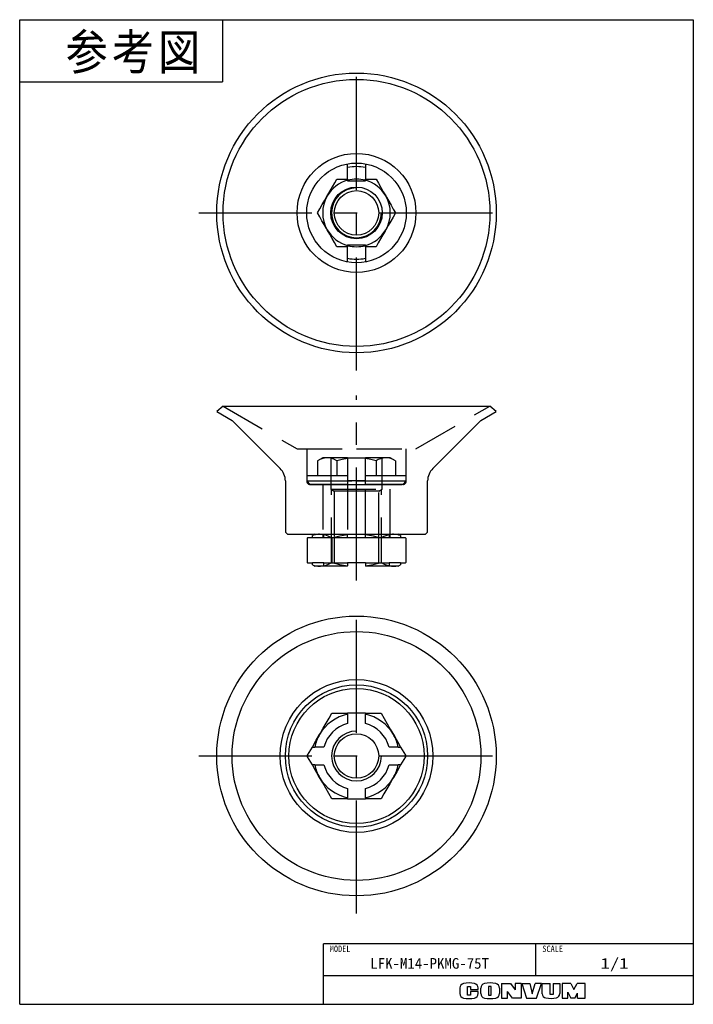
# Model space of a CAD drawing. Extents: x 0 to 189, y 0 to 277.
import ezdxf

# ---------------------------------------------------------------- set-up
doc = ezdxf.new("R2010")
doc.units = 0
doc.linetypes.add('CENTER', pattern=[50.8, 31.75, -6.35, 6.35, -6.35])
doc.linetypes.add('DASHED', pattern=[19.05, 12.7, -6.35])
doc.layers.get('0').update_dxf_attribs({"linetype": 'CONTINUOUS'})

msp = doc.modelspace()

# ---------------------------------------------------------------- linework, layer by layer
at = {"color": 150, "linetype": 'Continuous'}
for p, q in [((0, 0), (0, 276.624973)), ((0, 276.624973), (189.357336, 276.624973)), ((57, 276.624973), (57, 259.124973)), ((189.357336, 276.624973), (189.357336, 0)), ((0, 259.124973), (57, 259.124973)), ((0, 0), (189.357336, 0))]:
    msp.add_line(p, q, dxfattribs=at)
at = {"color": 1, "linetype": 'CENTER'}
for p, q in [((94.678668, 178.052997), (94.678668, 266.632997)), ((50.388668, 222.342997), (138.968668, 222.342997)), ((94.678668, 119.052997), (94.678668, 171.055181)), ((94.678668, 25.472997), (94.678668, 114.052997)), ((50.388668, 69.762997), (138.968668, 69.762997))]:
    msp.add_line(p, q, dxfattribs=at)
at = {"color": 7, "linetype": 'Continuous'}
for p, q in [((92.178668, 231.842997), (92.178668, 236.117974)), ((97.178668, 236.117974), (97.178668, 231.842997)), ((92.178668, 231.842997), (92.178668, 231.508148)), ((92.178668, 231.342997), (92.178668, 231.508148)), ((92.178668, 231.342997), (97.178668, 231.342997)), ((97.178668, 231.508148), (97.178668, 231.842997)), ((97.178668, 231.342997), (97.178668, 231.508148)), ((92.178668, 213.342997), (97.178668, 213.342997)), ((92.178668, 213.342997), (92.178668, 213.177846)), ((92.178668, 213.177846), (92.178668, 212.842997)), ((97.178668, 213.342997), (97.178668, 213.177846)), ((97.178668, 212.842997), (97.178668, 213.177846)), ((92.178668, 208.56802), (92.178668, 212.842997)), ((97.178668, 212.842997), (97.178668, 208.56802)), ((57.178668, 168.052997), (55.388668, 166.552997)), ((55.388668, 166.552997), (59.718795, 164.052997)), ((57.178668, 168.052997), (94.678668, 168.052997)), ((94.678668, 168.052997), (132.178668, 168.052997)), ((129.638541, 164.052997), (133.968668, 166.552997)), ((133.968668, 166.552997), (132.178668, 168.052997)), ((59.718795, 164.052997), (73.214202, 150.55759)), ((116.143134, 150.55759), (129.638541, 164.052997)), ((74.678668, 147.022056), (74.678668, 133.052997)), ((114.678668, 133.052997), (114.678668, 147.022056)), ((75.678668, 132.052997), (94.678668, 132.052997)), ((80.948354, 131.052997), (80.822262, 130.9812)), ((80.946617, 131.052997), (80.822262, 130.9812)), ((80.822262, 130.9812), (80.822262, 124.124794)), ((80.946617, 131.052997), (80.948354, 131.052997)), ((82.265637, 131.052997), (80.948354, 131.052997)), ((82.941974, 132.052997), (82.265637, 131.670629)), ((82.265637, 131.052997), (82.265637, 131.670629)), ((87.750465, 130.9812), (87.750465, 124.124794)), ((92.178668, 131.904242), (92.178668, 132.052997)), ((92.178668, 131.052997), (92.178668, 131.904242)), ((97.178668, 131.052997), (92.178668, 131.052997)), ((94.678668, 132.052997), (113.678668, 132.052997)), ((97.178668, 132.052997), (97.178668, 131.904242)), ((97.178668, 131.052997), (97.178668, 131.904242)), ((101.606871, 130.9812), (101.606871, 124.124794)), ((107.091699, 131.670629), (106.415363, 132.052997)), ((107.091699, 131.670629), (107.091699, 131.052997)), ((108.408982, 131.052997), (107.091699, 131.052997)), ((108.408982, 131.052997), (108.410719, 131.052997)), ((108.535075, 130.9812), (108.408982, 131.052997)), ((108.535075, 130.9812), (108.410719, 131.052997)), ((108.535075, 130.9812), (108.535075, 124.124794)), ((80.822262, 124.124794), (80.948354, 124.052997)), ((80.822262, 124.124794), (80.946617, 124.052997)), ((80.948354, 124.052997), (80.946617, 124.052997)), ((80.948354, 124.052997), (82.265637, 124.052997)), ((82.265637, 123.435365), (82.265637, 124.052997)), ((82.265637, 123.435365), (82.941974, 123.052997)), ((84.286363, 123.052997), (82.941974, 123.052997)), ((92.178668, 123.052997), (84.286363, 123.052997)), ((92.178668, 124.052997), (92.178668, 123.201752)), ((97.178668, 124.052997), (92.178668, 124.052997)), ((92.178668, 123.052997), (92.178668, 123.201752)), ((97.178668, 124.052997), (97.178668, 123.201752)), ((97.178668, 123.201752), (97.178668, 123.052997)), ((105.070973, 123.052997), (97.178668, 123.052997)), ((106.415363, 123.052997), (105.070973, 123.052997)), ((106.415363, 123.052997), (107.091699, 123.435365)), ((107.091699, 124.052997), (107.091699, 123.435365)), ((107.091699, 124.052997), (108.408982, 124.052997)), ((108.408982, 124.052997), (108.535075, 124.124794)), ((108.410719, 124.052997), (108.408982, 124.052997)), ((108.410719, 124.052997), (108.535075, 124.124794)), ((97.178668, 81.762997), (92.178668, 81.762997)), ((92.178668, 81.499692), (92.178668, 81.762997)), ((92.178668, 81.499692), (92.178668, 78.928148)), ((97.178668, 81.762997), (97.178668, 81.499692)), ((97.178668, 78.928148), (97.178668, 81.499692)), ((80.948354, 69.981396), (82.265637, 72.262997)), ((82.265637, 72.262997), (82.941974, 72.262997)), ((85.513517, 72.262997), (82.941974, 72.262997)), ((106.415363, 72.262997), (103.84382, 72.262997)), ((106.415363, 72.262997), (107.091699, 72.262997)), ((107.091699, 72.262997), (108.408982, 69.981396)), ((80.822262, 69.762997), (80.948354, 69.981396)), ((80.948354, 69.544598), (80.822262, 69.762997)), ((82.265637, 67.262997), (80.948354, 69.544598)), ((108.408982, 69.544598), (107.091699, 67.262997)), ((108.408982, 69.981396), (108.535075, 69.762997)), ((108.535075, 69.762997), (108.408982, 69.544598)), ((82.941974, 67.262997), (82.265637, 67.262997)), ((82.941974, 67.262997), (85.513517, 67.262997)), ((103.84382, 67.262997), (106.415363, 67.262997)), ((107.091699, 67.262997), (106.415363, 67.262997)), ((92.178668, 60.597846), (92.178668, 58.026302)), ((97.178668, 58.026302), (97.178668, 60.597846)), ((92.178668, 57.762997), (92.178668, 58.026302)), ((92.178668, 57.762997), (97.178668, 57.762997)), ((97.178668, 58.026302), (97.178668, 57.762997))]:
    msp.add_line(p, q, dxfattribs=at)
at = {"color": 7, "linetype": 'DASHED'}
for p, q in [((57.178668, 168.052997), (77.963278, 156.052997)), ((111.394058, 156.052997), (132.178668, 168.052997)), ((77.963278, 156.052997), (94.678668, 156.052997)), ((80.678668, 156.052997), (80.678668, 147.052997)), ((94.678668, 156.052997), (111.394058, 156.052997)), ((108.678668, 147.052997), (108.678668, 156.052997)), ((85.178668, 153.552997), (83.709013, 152.704491)), ((83.709013, 152.704491), (83.709013, 148.552997)), ((86.451427, 153.552997), (85.178668, 153.552997)), ((92.178668, 153.552997), (86.451427, 153.552997)), ((87.428668, 153.552997), (87.428668, 144.752997)), ((89.193841, 152.704491), (89.193841, 148.552997)), ((92.178668, 153.552997), (92.178668, 153.366258)), ((92.178668, 153.552997), (97.178668, 153.552997)), ((92.178668, 153.366258), (92.178668, 148.552997)), ((102.90591, 153.552997), (97.178668, 153.552997)), ((97.178668, 153.366258), (97.178668, 153.552997)), ((97.178668, 148.552997), (97.178668, 153.366258)), ((100.163496, 152.704491), (100.163496, 148.552997)), ((101.928668, 144.752997), (101.928668, 153.552997)), ((104.178668, 153.552997), (102.90591, 153.552997)), ((105.648323, 152.704491), (104.178668, 153.552997)), ((105.648323, 152.704491), (105.648323, 148.552997)), ((80.678668, 148.552997), (80.678668, 147.052997)), ((80.678668, 148.552997), (92.178668, 148.552997)), ((80.678668, 147.052997), (81.678668, 146.052997)), ((80.678668, 147.052997), (92.178668, 147.052997)), ((80.678668, 147.052997), (94.678668, 147.052997)), ((92.178668, 148.552997), (92.178668, 147.052997)), ((92.178668, 147.052997), (92.178668, 146.052997)), ((94.678668, 147.052997), (92.178668, 147.052997)), ((94.678668, 147.052997), (108.678668, 147.052997)), ((97.178668, 147.052997), (94.678668, 147.052997)), ((97.178668, 148.552997), (108.678668, 148.552997)), ((97.178668, 147.052997), (97.178668, 148.552997)), ((97.178668, 147.052997), (108.678668, 147.052997)), ((97.178668, 146.052997), (97.178668, 147.052997)), ((107.678668, 146.052997), (108.678668, 147.052997)), ((108.678668, 147.052997), (108.678668, 148.552997)), ((92.178668, 146.052997), (81.678668, 146.052997)), ((81.678668, 146.052997), (94.678668, 146.052997)), ((85.178668, 146.052997), (85.178668, 132.052997)), ((85.228668, 146.052997), (85.228668, 132.052997)), ((87.428668, 144.752997), (88.428668, 144.152136)), ((87.428668, 144.752997), (101.928668, 144.752997)), ((88.428668, 144.152136), (88.428668, 131.052997)), ((94.678668, 144.152136), (88.428668, 144.152136)), ((92.178668, 146.052997), (92.178668, 132.071007)), ((94.678668, 146.052997), (107.678668, 146.052997)), ((100.928668, 144.152136), (94.678668, 144.152136)), ((107.678668, 146.052997), (97.178668, 146.052997)), ((97.178668, 132.071007), (97.178668, 146.052997)), ((100.928668, 144.152136), (101.928668, 144.752997)), ((100.928668, 131.052997), (100.928668, 144.152136)), ((104.128668, 132.052997), (104.128668, 146.052997)), ((104.178668, 132.052997), (104.178668, 146.052997)), ((85.513517, 131.052997), (82.265637, 131.052997)), ((85.228668, 132.052997), (85.228668, 131.052997)), ((85.513517, 131.052997), (85.513517, 132.052997)), ((92.178668, 131.052997), (85.513517, 131.052997)), ((88.428668, 131.052997), (88.428668, 124.052997)), ((103.84382, 131.052997), (97.178668, 131.052997)), ((100.928668, 124.052997), (100.928668, 131.052997)), ((103.84382, 132.052997), (103.84382, 131.052997)), ((107.091699, 131.052997), (103.84382, 131.052997)), ((104.128668, 131.052997), (104.128668, 132.052997)), ((85.513517, 124.052997), (82.265637, 124.052997)), ((85.513517, 123.052997), (85.513517, 124.052997)), ((85.513517, 124.052997), (92.178668, 124.052997)), ((97.178668, 124.052997), (103.84382, 124.052997)), ((107.091699, 124.052997), (103.84382, 124.052997)), ((103.84382, 124.052997), (103.84382, 123.052997))]:
    msp.add_line(p, q, dxfattribs=at)
at = {"color": 20, "linetype": 'DASHED'}
for p, q in [((87.678668, 124.052997), (87.678668, 144.602782)), ((101.678668, 124.052997), (101.678668, 144.602782))]:
    msp.add_line(p, q, dxfattribs=at)
at = {"color": 255, "linetype": 'Continuous'}
for p, q in [((189.357336, 17), (85.357336, 17)), ((85.357336, 0), (85.357336, 17)), ((145.106338, 8), (145.106338, 17)), ((189.357336, 8), (85.357336, 8))]:
    msp.add_line(p, q, dxfattribs=at)
at = {"color": 220, "linetype": 'Continuous'}
for p, q in [((135.457336, 5.891946), (135.457336, 1.711946)), ((135.457336, 5.891946), (137.957336, 5.891946)), ((137.957336, 5.891946), (139.257336, 4.080613)), ((140.957336, 5.891946), (139.257336, 5.891946)), ((139.257336, 5.891946), (139.257336, 4.080613)), ((140.957336, 5.891946), (140.957336, 1.711946)), ((141.137336, 5.891946), (142.507336, 1.711946)), ((141.137336, 5.891946), (143.387336, 5.891946)), ((143.387336, 5.891946), (144.057336, 2.911946)), ((144.057336, 2.911946), (144.857336, 5.891946)), ((146.657336, 5.891946), (144.857336, 5.891946)), ((145.257336, 1.711946), (146.657336, 5.891946)), ((146.907336, 2.962978), (146.907336, 5.891946)), ((146.907336, 5.891946), (149.157336, 5.891946)), ((149.157336, 2.711946), (149.157336, 5.891946)), ((149.937336, 5.891946), (151.807336, 5.891946)), ((149.937336, 5.891946), (149.937336, 2.711946)), ((151.807336, 5.891946), (151.807336, 3.011886)), ((152.487336, 5.891946), (152.487336, 1.711946)), ((154.957336, 5.891946), (152.487336, 5.891946)), ((154.957336, 5.891946), (155.777336, 4.191946)), ((155.777336, 4.191946), (156.717336, 5.891946)), ((158.957336, 5.891946), (156.717336, 5.891946)), ((158.957336, 1.711946), (158.957336, 5.891946)), ((123.757336, 4.584631), (123.757336, 3.019261)), ((125.907336, 5.041946), (126.757336, 5.041946)), ((125.907336, 2.591946), (125.907336, 5.041946)), ((126.757336, 5.041946), (126.757336, 4.161946)), ((126.757336, 4.161946), (128.857336, 4.161946)), ((128.857336, 3.591946), (126.757336, 3.591946)), ((126.757336, 3.591946), (126.757336, 2.591946)), ((128.857336, 4.161946), (128.857336, 4.584631)), ((128.857336, 3.019261), (128.857336, 3.591946)), ((129.607336, 3.033004), (129.607336, 4.570888)), ((132.557336, 5.041946), (131.807336, 5.041946)), ((131.807336, 5.041946), (131.807336, 2.591946)), ((132.557336, 2.591946), (132.557336, 5.041946)), ((134.837336, 4.570888), (134.837336, 3.033004)), ((138.537336, 1.711946), (137.137336, 3.611946)), ((137.137336, 1.711946), (137.137336, 3.611946)), ((154.047336, 3.366492), (154.957336, 1.711946)), ((154.047336, 1.711946), (154.047336, 3.366492)), ((156.057336, 1.711946), (156.807336, 3.161946)), ((156.807336, 1.711946), (156.807336, 3.161946)), ((126.757336, 2.591946), (125.907336, 2.591946)), ((131.807336, 2.591946), (132.557336, 2.591946)), ((135.457336, 1.711946), (137.137336, 1.711946)), ((140.957336, 1.711946), (138.537336, 1.711946)), ((142.507336, 1.711946), (145.257336, 1.711946)), ((149.937336, 2.711946), (149.157336, 2.711946)), ((152.487336, 1.711946), (154.077336, 1.711946)), ((156.057336, 1.711946), (154.957336, 1.711946)), ((156.807336, 1.711946), (158.957336, 1.711946))]:
    msp.add_line(p, q, dxfattribs=at)
at = {"color": 7, "linetype": 'Continuous'}
for points in [[(86.451427, 227.092997), (86.646451, 227.430788), (87.286544, 228.539463), (87.922155, 229.640373), (88.562072, 230.748741), (89.193841, 231.842997)], [(89.193841, 231.842997), (90.671895, 231.842997), (92.178668, 231.842997)], [(97.178668, 231.842997), (98.678615, 231.842997), (100.163496, 231.842997)], [(100.163496, 231.842997), (100.830776, 230.687233), (101.507082, 229.515838), (102.204207, 228.308381), (102.90591, 227.092997)], [(83.709013, 222.342997), (84.376294, 223.498761), (85.052599, 224.670156), (85.749725, 225.877613), (86.451427, 227.092997)], [(102.90591, 227.092997), (103.100933, 226.755206), (103.741027, 225.646531), (104.376638, 224.545621), (105.016554, 223.437253), (105.648323, 222.342997)], [(86.451427, 217.592997), (86.256403, 217.930788), (85.616309, 219.039463), (84.980699, 220.140373), (84.340782, 221.248741), (83.709013, 222.342997)], [(105.648323, 222.342997), (104.981043, 221.187233), (104.304737, 220.015838), (103.607612, 218.808381), (102.90591, 217.592997)], [(89.193841, 212.842997), (88.52656, 213.998761), (87.850255, 215.170156), (87.153129, 216.377613), (86.451427, 217.592997)], [(102.90591, 217.592997), (102.710886, 217.255206), (102.070792, 216.146531), (101.435182, 215.045621), (100.795265, 213.937253), (100.163496, 212.842997)], [(92.178668, 212.842997), (90.678721, 212.842997), (89.193841, 212.842997)], [(100.163496, 212.842997), (98.685441, 212.842997), (97.178668, 212.842997)], [(84.286363, 132.052997), (84.039994, 132.047159), (83.595379, 132.007167), (83.15197, 131.930257), (82.707588, 131.817145), (82.265637, 131.670629)], [(87.750465, 130.9812), (86.907584, 131.420668), (86.053304, 131.75882), (85.467296, 131.919655), (84.877509, 132.019012), (84.286363, 132.052997)], [(92.178668, 131.904242), (91.062, 131.74513), (89.953669, 131.53527), (88.847074, 131.278228), (87.750465, 130.9812)], [(101.606871, 130.9812), (100.517651, 131.276363), (99.418575, 131.532113), (98.302851, 131.743876), (97.178668, 131.904242)], [(105.070973, 132.052997), (104.824604, 132.047159), (104.01607, 131.946382), (103.213199, 131.728493), (102.404889, 131.399796), (101.606871, 130.9812)], [(107.091699, 131.670629), (106.592264, 131.833732), (106.089813, 131.953822), (105.580985, 132.027943), (105.070973, 132.052997)], [(82.265637, 123.435365), (82.765073, 123.272262), (83.267523, 123.152172), (83.776352, 123.078051), (84.286363, 123.052997)], [(84.286363, 123.052997), (84.532733, 123.058835), (85.341266, 123.159612), (86.144137, 123.377501), (86.952447, 123.706198), (87.750465, 124.124794)], [(87.750465, 124.124794), (88.839686, 123.829631), (89.938761, 123.573881), (91.054486, 123.362118), (92.178668, 123.201752)], [(97.178668, 123.201752), (98.295336, 123.360864), (99.403668, 123.570724), (100.510263, 123.827766), (101.606871, 124.124794)], [(101.606871, 124.124794), (102.449752, 123.685326), (103.304033, 123.347174), (103.89004, 123.186339), (104.479827, 123.086982), (105.070973, 123.052997)], [(105.070973, 123.052997), (105.317342, 123.058835), (105.761957, 123.098827), (106.205366, 123.175737), (106.649748, 123.288849), (107.091699, 123.435365)], [(84.286363, 75.762997), (84.532733, 76.189721), (85.341266, 77.590143), (86.144137, 78.980755), (86.952447, 80.380789), (87.750465, 81.762997)], [(87.750465, 81.762997), (89.938761, 81.762997), (92.178668, 81.762997)], [(97.178668, 81.762997), (99.403668, 81.762997), (101.606871, 81.762997)], [(101.606871, 81.762997), (102.449752, 80.303085), (103.304033, 78.823427), (104.184613, 77.298218), (105.070973, 75.762997)], [(82.265637, 72.262997), (83.267523, 73.998314), (84.286363, 75.762997)], [(105.070973, 75.762997), (105.317342, 75.336273), (106.205366, 73.798171), (107.091699, 72.262997)], [(84.286363, 63.762997), (84.039994, 64.189721), (83.15197, 65.727823), (82.265637, 67.262997)], [(107.091699, 67.262997), (106.089813, 65.52768), (105.070973, 63.762997)], [(87.750465, 57.762997), (86.907584, 59.222909), (86.053304, 60.702567), (85.172724, 62.227776), (84.286363, 63.762997)], [(105.070973, 63.762997), (104.824604, 63.336273), (104.01607, 61.935851), (103.213199, 60.545239), (102.404889, 59.145205), (101.606871, 57.762997)], [(92.178668, 57.762997), (89.953669, 57.762997), (87.750465, 57.762997)], [(101.606871, 57.762997), (99.418575, 57.762997), (97.178668, 57.762997)]]:
    msp.add_lwpolyline(points, dxfattribs=at)
at = {"color": 7, "linetype": 'DASHED'}
for points in [[(86.451427, 153.552997), (86.256403, 153.548376), (85.616309, 153.468596), (84.980699, 153.296101), (84.340782, 153.035882), (83.709013, 152.704491)], [(89.193841, 152.704491), (88.52656, 153.052403), (87.850255, 153.320107), (87.153129, 153.49304), (86.451427, 153.552997)], [(92.178668, 153.366258), (90.678721, 153.086646), (89.193841, 152.704491)], [(100.163496, 152.704491), (98.685441, 153.085116), (97.178668, 153.366258)], [(102.90591, 153.552997), (102.710886, 153.548376), (102.070792, 153.468596), (101.435182, 153.296101), (100.795265, 153.035882), (100.163496, 152.704491)], [(105.648323, 152.704491), (104.981043, 153.052403), (104.304737, 153.320107), (103.607612, 153.49304), (102.90591, 153.552997)]]:
    msp.add_lwpolyline(points, dxfattribs=at)
at = {"color": 7, "linetype": 'Continuous'}
for centre, radius in [((94.678668, 222.342997), 39.29), ((94.678668, 222.342997), 37.5), ((94.678668, 222.342997), 16.71539), ((94.678668, 222.342997), 14), ((94.678668, 222.342997), 7.25), ((94.678668, 222.342997), 6.25), ((94.678668, 69.762997), 39.29), ((94.678668, 69.762997), 34.959873), ((94.678668, 69.762997), 21.464466), ((94.678668, 69.762997), 20), ((94.678668, 69.762997), 19), ((94.678668, 69.762997), 6.25)]:
    msp.add_circle(centre, radius, dxfattribs=at)
for centre, radius, start, end in [((94.678668, 222.342997), 13, 78.912511, 101.087489), ((94.678668, 222.342997), 9.5, 105.257523, 150), ((94.678668, 222.342997), 9.5, 74.742477, 105.257523), ((94.678668, 222.342997), 9.5, 30, 74.742477), ((94.678668, 222.342997), 9.5, 150, 210), ((94.678668, 222.342997), 9.5, 330, 30), ((94.678668, 222.342997), 9.5, 210, 254.742477), ((94.678668, 222.342997), 9.5, 285.257523, 330), ((94.678668, 222.342997), 9.5, 254.742477, 270), ((94.678668, 222.342997), 9.5, 270, 285.257523), ((94.678668, 222.342997), 13, 258.912511, 270), ((94.678668, 222.342997), 13, 270, 281.087489), ((69.678668, 147.022056), 5, 0, 45), ((119.678668, 147.022056), 5, 135, 180), ((75.678668, 133.052997), 1, 180, 270), ((113.678668, 133.052997), 1, 270, 0), ((94.678668, 69.762997), 12, 102.024699, 150), ((94.678668, 69.762997), 12, 30, 77.975301), ((94.678668, 69.762997), 9.5, 105.257523, 164.742477), ((94.678668, 69.762997), 9.5, 15.257523, 74.742477), ((94.678668, 69.762997), 12, 150, 167.975301), ((94.678668, 69.762997), 12, 12.024699, 30), ((94.678668, 69.762997), 13.732051, 179.088712, 180.911288), ((94.678668, 69.762997), 13.732051, 359.088712, 0.911288), ((94.678668, 69.762997), 12, 192.024699, 210), ((94.678668, 69.762997), 9.5, 195.257523, 254.742477), ((94.678668, 69.762997), 9.5, 285.257523, 344.742477), ((94.678668, 69.762997), 12, 330, 347.975301), ((94.678668, 69.762997), 12, 210, 257.975301), ((94.678668, 69.762997), 12, 282.024699, 330)]:
    msp.add_arc(centre, radius, start, end, dxfattribs=at)
at = {"color": 254, "linetype": 'Continuous'}
for centre in [(94.678668, 222.342997), (94.678668, 69.762997)]:
    msp.add_arc(centre, 7, 90, 0, dxfattribs=at)
at = {"color": 7, "linetype": 'DASHED'}
for centre, start, end in [((81.678668, 147.052997), 180, 270), ((107.678668, 147.052997), 270, 0)]:
    msp.add_arc(centre, 1, start, end, dxfattribs=at)
at = {"color": 220, "linetype": 'Continuous'}
for centre, radius, start, end in [((125.057336, 4.584631), 1.3, 101.631293, 180), ((126.307336, -1.488054), 7.5, 78.368707, 101.631293), ((127.557336, 4.584631), 1.3, 0, 78.368707), ((130.907336, 4.570888), 1.3, 102.245257, 180), ((132.222336, -1.488054), 7.5, 77.754743, 102.245257), ((133.537336, 4.570888), 1.3, 0, 77.754743), ((125.057336, 3.019261), 1.3, 180, 258.368707), ((127.557336, 3.019261), 1.3, 281.631293, 0), ((130.907336, 3.033004), 1.3, 180, 257.754743), ((133.537336, 3.033004), 1.3, 282.245257, 0), ((148.107336, 2.962978), 1.2, 180, 259.765703), ((150.607336, 3.011886), 1.2, 282.475783, 0), ((126.307336, 9.091946), 7.5, 258.368707, 281.631293), ((132.222336, 9.091946), 7.5, 257.754743, 282.245257), ((149.235565, 9.211946), 7.55, 259.765703, 282.475783)]:
    msp.add_arc(centre, radius, start, end, dxfattribs=at)

# ---------------------------------------------------------------- texts
at = {"color": 255, "linetype": 'Continuous', "insert": (12.893496, 272.552331), "char_height": 10, "attachment_point": 1, "line_spacing_factor": 0.72}
msp.add_mtext('\\T1.095445;\\W0.912871;\\A1;参考図', dxfattribs=at)
at = {"color": 140, "linetype": 'Continuous', "attachment_point": 2}
for s, insert, char_height, line_spacing_factor in [('\\W0.944444;\\A1;MODEL', (90.069885, 16.495431), 1.8, 0.6), ('\\W0.944444;\\A1;SCALE', (149.818887, 16.495431), 1.8, 0.6), ('\\W1.021277;\\A1;LFK-M14-PKMG-75T', (115.231837, 13), 3, 0.72), ('\\W1.285714;\\A1;1/1', (167.231837, 13), 3, 0.72)]:
    msp.add_mtext(s, dxfattribs=dict(at, insert=insert, char_height=char_height, line_spacing_factor=line_spacing_factor))

doc.saveas('drawing.dxf')
